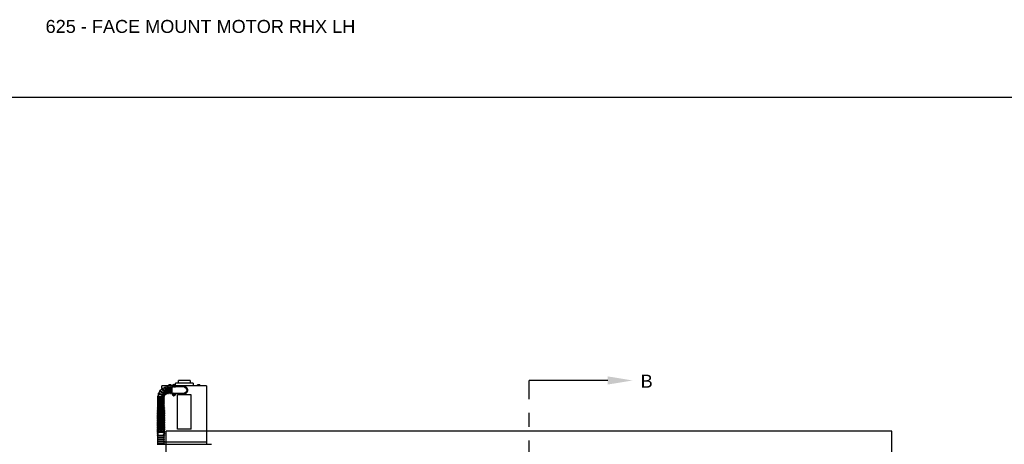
# Model space of a CAD drawing. Header units: inches. Extents: x 169.6 to 213.7, y 195.1 to 266.5.
# Tile 10 of 55: x 176.6 to 183.7, y 205.3 to 208.4. Entities that reach past the tile are written whole.
import ezdxf
from ezdxf import colors
from ezdxf.entities.mleader import LeaderData, LeaderLine
from ezdxf.math import Vec2, Vec3

# ---------------------------------------------------------------- set-up
doc = ezdxf.new("R2010")
doc.units = ezdxf.units.IN
doc.header["$LTSCALE"] = 0.25
doc.header["$MEASUREMENT"] = 0
doc.linetypes.add('CENTER', pattern=[2, 1.25, -0.25, 0.25, -0.25])
for name, color, linetype in [('ANNOTATIONS', 1, 'Continuous'), ('RMX LH F.O.H.', 7, 'Continuous'), ('SECTION CUTS', 6, 'CENTER')]:
    doc.layers.add(name, color=color, linetype=linetype)
doc.styles.add('ARIAL', font='arial.ttf', dxfattribs={"height": 0.09375})
doc.styles.get("Standard").update_dxf_attribs({"font": 'romans.shx'})

msp = doc.modelspace()

# ---------------------------------------------------------------- linework, layer by layer
at = {"layer": 'defpoints'}
msp.add_lwpolyline([(189.05875, 195.07023), (169.58887, 195.07023), (169.58887, 207.80534), (189.05875, 207.80534)], close=True, dxfattribs=at)
at = {"layer": 'RMX LH F.O.H.', "linetype": 'Continuous'}
for p, q in [((177.81688, 205.7578), (177.73218, 205.7578)), ((177.68802, 205.7188), (177.61278, 205.7188)), ((177.6542, 205.70848), (177.6542, 205.70923)), ((177.68102, 205.72035), (177.66032, 205.72035)), ((177.66045, 205.70923), (177.66045, 205.66548)), ((177.66218, 205.72035), (177.66218, 205.72577)), ((177.66248, 205.72035), (177.66248, 205.72577)), ((177.67816, 205.72635), (177.66317, 205.72635)), ((177.66854, 205.72035), (177.66854, 205.72577)), ((177.66953, 205.72577), (177.66854, 205.72577)), ((177.66953, 205.72577), (177.66953, 205.72035)), ((177.66983, 205.66548), (177.66983, 205.70923)), ((177.67131, 205.72609), (177.67131, 205.72235)), ((177.6742, 205.72235), (177.67131, 205.72235)), ((177.6742, 205.72235), (177.6742, 205.72609)), ((177.67599, 205.72035), (177.67599, 205.72577)), ((177.67673, 205.72577), (177.67599, 205.72577)), ((177.67608, 205.70923), (177.67608, 205.66548)), ((177.67673, 205.72577), (177.67673, 205.72035)), ((177.67886, 205.72035), (177.67886, 205.72577)), ((177.67916, 205.72035), (177.67916, 205.72577)), ((177.68712, 205.66548), (177.68712, 205.70923)), ((177.68778, 205.7168), (177.68778, 205.7168)), ((177.68778, 205.65865), (177.68778, 205.71645)), ((177.69462, 205.71004), (177.68778, 205.71004)), ((177.69495, 205.71694), (177.69897, 205.71689)), ((177.69514, 205.71504), (177.69907, 205.71587)), ((177.69815, 205.72082), (177.69897, 205.71689)), ((177.69842, 205.71734), (177.69897, 205.71689)), ((177.69907, 205.71587), (177.69861, 205.71531)), ((177.69999, 205.71698), (177.69897, 205.71689)), ((177.69907, 205.71587), (177.69897, 205.71689)), ((177.69901, 205.71185), (177.69907, 205.71587)), ((177.69907, 205.71587), (177.70009, 205.71596)), ((177.70004, 205.721), (177.69999, 205.71698)), ((177.70392, 205.71781), (177.69999, 205.71698)), ((177.69999, 205.71698), (177.70044, 205.71754)), ((177.69999, 205.71698), (177.70009, 205.71596)), ((177.7041, 205.71591), (177.70009, 205.71596)), ((177.70064, 205.71551), (177.70009, 205.71596)), ((177.70091, 205.71203), (177.70009, 205.71596)), ((177.71128, 205.71004), (177.70443, 205.71004)), ((177.83853, 205.7378), (177.71053, 205.7378)), ((177.93628, 205.7188), (177.71104, 205.7188)), ((177.71128, 205.71004), (177.71128, 205.71645)), ((177.71128, 205.7163), (177.72778, 205.71487)), ((177.72778, 205.71237), (177.71128, 205.7138)), ((177.74966, 205.71046), (177.71128, 205.71046)), ((177.72778, 205.71237), (177.72778, 205.71487)), ((177.72778, 205.71487), (177.77453, 205.7108)), ((177.77453, 205.7083), (177.72778, 205.71237)), ((177.88873, 205.72035), (177.86803, 205.72035)), ((177.87102, 205.72577), (177.87057, 205.72577)), ((177.87057, 205.72035), (177.87057, 205.72577)), ((177.87102, 205.72577), (177.87102, 205.72035)), ((177.88573, 205.72635), (177.87103, 205.72635)), ((177.87838, 205.72035), (177.87838, 205.72577)), ((177.88574, 205.72035), (177.88574, 205.72577)), ((177.88619, 205.72577), (177.88574, 205.72577)), ((177.88619, 205.72577), (177.88619, 205.72035)), ((177.8862, 205.72609), (177.8862, 205.72235)), ((177.8862, 205.72235), (177.8862, 205.72609)), ((177.8862, 205.72035), (177.8862, 205.72577)), ((177.8862, 205.72235), (177.8862, 205.72235)), ((177.62774, 205.62673), (177.58399, 205.62673)), ((177.58399, 205.62048), (177.62774, 205.62048)), ((177.59727, 205.6791), (177.59733, 205.67905)), ((177.68778, 205.66506), (177.69466, 205.66506)), ((177.68778, 205.6583), (177.68778, 205.6583)), ((177.69493, 205.65891), (177.6989, 205.65829)), ((177.69543, 205.66075), (177.69917, 205.65928)), ((177.69743, 205.65455), (177.6989, 205.65829)), ((177.6989, 205.65829), (177.69828, 205.65793)), ((177.69881, 205.6599), (177.69917, 205.65928)), ((177.6989, 205.65829), (177.69917, 205.65928)), ((177.6989, 205.65829), (177.69989, 205.65802)), ((177.69979, 205.66325), (177.69917, 205.65928)), ((177.70016, 205.65901), (177.69917, 205.65928)), ((177.69927, 205.65405), (177.69989, 205.65802)), ((177.70016, 205.65901), (177.69989, 205.65802)), ((177.70024, 205.6574), (177.69989, 205.65802)), ((177.70363, 205.65655), (177.69989, 205.65802)), ((177.70162, 205.66275), (177.70016, 205.65901)), ((177.70016, 205.65901), (177.70078, 205.65937)), ((177.70412, 205.65839), (177.70016, 205.65901)), ((177.7044, 205.66506), (177.71128, 205.66506)), ((177.71128, 205.66506), (177.71128, 205.65865)), ((177.71128, 205.66464), (177.74966, 205.66464)), ((177.71128, 205.6613), (177.72778, 205.66274)), ((177.72778, 205.66024), (177.71128, 205.6588)), ((177.72453, 205.40568), (177.72453, 205.65318)), ((177.82453, 205.65318), (177.72453, 205.65318)), ((177.72778, 205.66274), (177.77453, 205.6668)), ((177.77453, 205.6643), (177.72778, 205.66024)), ((177.72778, 205.66024), (177.72778, 205.66274)), ((177.82453, 205.40568), (177.82453, 205.65318)), ((177.62774, 205.6111), (177.58399, 205.6111)), ((177.58399, 205.60485), (177.62774, 205.60485)), ((177.62774, 205.59548), (177.58399, 205.59548)), ((177.58399, 205.58923), (177.62774, 205.58923)), ((177.62774, 205.57723), (177.58399, 205.57723)), ((177.58399, 205.57098), (177.62774, 205.57098)), ((177.58399, 205.54834), (177.58399, 205.55535)), ((177.62774, 205.55536), (177.62774, 205.54836)), ((177.58399, 205.537), (177.58399, 205.5402)), ((177.62774, 205.54018), (177.62774, 205.53697)), ((177.82453, 205.40568), (177.72453, 205.40568)), ((177.58399, 205.36668), (177.58399, 205.37465)), ((177.58399, 205.35514), (177.58399, 205.35957)), ((177.58399, 205.3502), (177.62774, 205.3502)), ((177.62774, 205.34395), (177.58399, 205.34395)), ((177.58399, 205.33458), (177.62774, 205.33458)), ((177.62774, 205.32833), (177.58399, 205.32833)), ((177.62774, 205.37467), (177.62774, 205.36667)), ((177.62774, 205.35954), (177.62774, 205.35514)), ((177.57774, 205.29588), (177.97149, 205.29588)), ((177.58399, 205.31895), (177.62774, 205.31895)), ((177.62774, 205.3127), (177.58399, 205.3127)), ((177.58399, 205.30333), (177.62774, 205.30333)), ((177.62774, 205.29708), (177.58399, 205.29708)), ((177.63031, 205.31405), (177.93628, 205.31405))]:
    msp.add_line(p, q, dxfattribs=at)
at = {"layer": 'RMX LH F.O.H.'}
for p, q in [((177.64397, 204.27868), (177.64397, 205.39)), ((182.89397, 205.39), (177.64397, 205.39)), ((182.89397, 204.27868), (182.89397, 205.39))]:
    msp.add_line(p, q, dxfattribs=at)
at = {"layer": 'RMX LH F.O.H.', "linetype": 'Continuous', "flags": 128}
for points in [[(177.58794, 205.65882), (177.58779, 205.65887), (177.58765, 205.65892), (177.58754, 205.65897), (177.58744, 205.659), (177.58737, 205.65903), (177.58732, 205.65905), (177.58729, 205.65906), (177.58728, 205.65906)], [(177.76716, 205.66366), (177.7703, 205.66291), (177.77453, 205.66255)], [(177.58399, 205.5268), (177.58401, 205.52738), (177.58454, 205.52967), (177.58575, 205.53187), (177.58761, 205.53391), (177.59006, 205.53572), (177.59301, 205.53724), (177.59638, 205.53842), (177.60005, 205.53924), (177.60391, 205.53965), (177.60783, 205.53965), (177.61169, 205.53924), (177.61536, 205.53842), (177.61872, 205.53724), (177.62168, 205.53572), (177.62412, 205.53391), (177.62598, 205.53187), (177.62719, 205.52967), (177.62772, 205.52738), (177.62774, 205.5268)], [(177.58399, 205.51418), (177.58401, 205.51476), (177.58454, 205.51705), (177.58575, 205.51925), (177.58761, 205.52129), (177.59006, 205.5231), (177.59301, 205.52462), (177.59638, 205.5258), (177.60005, 205.52662), (177.60391, 205.52703), (177.60783, 205.52703), (177.61169, 205.52662), (177.61536, 205.5258), (177.61872, 205.52462), (177.62168, 205.5231), (177.62412, 205.52129), (177.62598, 205.51925), (177.62719, 205.51705), (177.62772, 205.51476), (177.62774, 205.51418)], [(177.58399, 205.50156), (177.58401, 205.50214), (177.58454, 205.50443), (177.58575, 205.50663), (177.58761, 205.50867), (177.59006, 205.51048), (177.59301, 205.512), (177.59638, 205.51318), (177.60005, 205.514), (177.60391, 205.51441), (177.60783, 205.51441), (177.61169, 205.514), (177.61536, 205.51318), (177.61872, 205.512), (177.62168, 205.51048), (177.62412, 205.50867), (177.62598, 205.50663), (177.62719, 205.50443), (177.62772, 205.50214), (177.62774, 205.50156)], [(177.58399, 205.48894), (177.58401, 205.48952), (177.58454, 205.49181), (177.58575, 205.49401), (177.58761, 205.49605), (177.59006, 205.49786), (177.59301, 205.49938), (177.59638, 205.50056), (177.60005, 205.50137), (177.60391, 205.50179), (177.60783, 205.50179), (177.61169, 205.50137), (177.61536, 205.50056), (177.61872, 205.49938), (177.62168, 205.49786), (177.62412, 205.49605), (177.62598, 205.49401), (177.62719, 205.49181), (177.62772, 205.48952), (177.62774, 205.48894)], [(177.58399, 205.47632), (177.58401, 205.4769), (177.58454, 205.47919), (177.58575, 205.48139), (177.58761, 205.48343), (177.59006, 205.48523), (177.59301, 205.48676), (177.59638, 205.48794), (177.60005, 205.48875), (177.60391, 205.48917), (177.60783, 205.48917), (177.61169, 205.48875), (177.61536, 205.48794), (177.61872, 205.48676), (177.62168, 205.48523), (177.62412, 205.48343), (177.62598, 205.48139), (177.62719, 205.47919), (177.62772, 205.4769), (177.62774, 205.47632)], [(177.58399, 205.4637), (177.58401, 205.46428), (177.58454, 205.46657), (177.58575, 205.46877), (177.58761, 205.47081), (177.59006, 205.47261), (177.59301, 205.47414), (177.59638, 205.47532), (177.60005, 205.47613), (177.60391, 205.47655), (177.60783, 205.47655), (177.61169, 205.47613), (177.61536, 205.47532), (177.61872, 205.47414), (177.62168, 205.47261), (177.62412, 205.47081), (177.62598, 205.46877), (177.62719, 205.46657), (177.62772, 205.46428), (177.62774, 205.4637)], [(177.58399, 205.45108), (177.58401, 205.45166), (177.58454, 205.45395), (177.58575, 205.45615), (177.58761, 205.45819), (177.59006, 205.45999), (177.59301, 205.46151), (177.59638, 205.4627), (177.60005, 205.46351), (177.60391, 205.46393), (177.60783, 205.46393), (177.61169, 205.46351), (177.61536, 205.4627), (177.61872, 205.46151), (177.62168, 205.45999), (177.62412, 205.45819), (177.62598, 205.45615), (177.62719, 205.45395), (177.62772, 205.45166), (177.62774, 205.45108)], [(177.58399, 205.43846), (177.58401, 205.43904), (177.58454, 205.44133), (177.58575, 205.44353), (177.58761, 205.44557), (177.59006, 205.44737), (177.59301, 205.44889), (177.59638, 205.45008), (177.60005, 205.45089), (177.60391, 205.45131), (177.60783, 205.45131), (177.61169, 205.45089), (177.61536, 205.45008), (177.61872, 205.44889), (177.62168, 205.44737), (177.62412, 205.44557), (177.62598, 205.44353), (177.62719, 205.44133), (177.62772, 205.43904), (177.62774, 205.43846)], [(177.58399, 205.42584), (177.58401, 205.42642), (177.58454, 205.42871), (177.58575, 205.43091), (177.58761, 205.43294), (177.59006, 205.43475), (177.59301, 205.43627), (177.59638, 205.43746), (177.60005, 205.43827), (177.60391, 205.43868), (177.60783, 205.43868), (177.61169, 205.43827), (177.61536, 205.43746), (177.61872, 205.43627), (177.62168, 205.43475), (177.62412, 205.43294), (177.62598, 205.43091), (177.62719, 205.42871), (177.62772, 205.42642), (177.62774, 205.42584)], [(177.58399, 205.41322), (177.58401, 205.4138), (177.58454, 205.41609), (177.58575, 205.41829), (177.58761, 205.42032), (177.59006, 205.42213), (177.59301, 205.42365), (177.59638, 205.42484), (177.60005, 205.42565), (177.60391, 205.42606), (177.60783, 205.42606), (177.61169, 205.42565), (177.61536, 205.42484), (177.61872, 205.42365), (177.62168, 205.42213), (177.62412, 205.42032), (177.62598, 205.41829), (177.62719, 205.41609), (177.62772, 205.4138), (177.62774, 205.41322)], [(177.58399, 205.4006), (177.58401, 205.40118), (177.58454, 205.40347), (177.58575, 205.40567), (177.58761, 205.4077), (177.59006, 205.40951), (177.59301, 205.41103), (177.59638, 205.41222), (177.60005, 205.41303), (177.60391, 205.41344), (177.60783, 205.41344), (177.61169, 205.41303), (177.61536, 205.41222), (177.61872, 205.41103), (177.62168, 205.40951), (177.62412, 205.4077), (177.62598, 205.40567), (177.62719, 205.40347), (177.62772, 205.40118), (177.62774, 205.4006)], [(177.58399, 205.38798), (177.58401, 205.38856), (177.58454, 205.39085), (177.58575, 205.39305), (177.58761, 205.39508), (177.59006, 205.39689), (177.59301, 205.39841), (177.59638, 205.3996), (177.60005, 205.40041), (177.60391, 205.40082), (177.60783, 205.40082), (177.61169, 205.40041), (177.61536, 205.3996), (177.61872, 205.39841), (177.62168, 205.39689), (177.62412, 205.39508), (177.62598, 205.39305), (177.62719, 205.39085), (177.62772, 205.38856), (177.62774, 205.38798)], [(177.58399, 205.37104), (177.58253, 205.37265), (177.58145, 205.37457), (177.58092, 205.37658), (177.58098, 205.37878), (177.58162, 205.38083), (177.58279, 205.3827), (177.58449, 205.38444), (177.58676, 205.38605), (177.58958, 205.38747), (177.5928, 205.38863), (177.59632, 205.3895), (177.60005, 205.39008), (177.60391, 205.39037), (177.60781, 205.39037), (177.61166, 205.39008), (177.61538, 205.3895), (177.61887, 205.38864), (177.62208, 205.3875), (177.62493, 205.38608), (177.62736, 205.38435), (177.62907, 205.38254), (177.6302, 205.38063), (177.63078, 205.37863), (177.63087, 205.3775)]]:
    msp.add_lwpolyline(points, dxfattribs=at)
at = {"layer": 'RMX LH F.O.H.', "linetype": 'Continuous'}
for centre, radius, start, end in [((177.5992, 205.68156), 0.00313, 52.041546, 232.041546), ((177.65587, 205.63735), 0.07187, 126.648653, 139.544972), ((177.61553, 205.69684), 0.00313, 34.136615, 214.136615), ((177.65587, 205.63735), 0.07187, 108.729311, 121.641251), ((177.63578, 205.70636), 0.00313, 16.231684, 196.231684), ((177.65587, 205.63735), 0.07187, 91.348054, 103.738073), ((177.65733, 205.70923), 0.00312, 0, 180), ((177.67295, 205.70923), 0.00312, 0, 180), ((177.69953, 205.71645), 0.01175, 0, 180), ((177.69953, 205.71643), 0.00805, 296.967517, 243.032464), ((177.71264, 205.57963), 0.13844, 95.898116, 97.341322), ((177.71475, 205.7179), 0.01982, 182.773736, 188.274764), ((177.68621, 205.85286), 0.1381, 273.704618, 275.151346), ((177.701, 205.70123), 0.01979, 92.769432, 98.279068), ((177.83627, 205.72976), 0.13841, 183.706226, 185.149739), ((177.8362, 205.72953), 0.13832, 185.898339, 187.342803), ((177.69806, 205.73162), 0.01979, 272.76949, 278.279053), ((177.5628, 205.70332), 0.13837, 5.898514, 7.342389), ((177.71284, 205.57999), 0.1381, 93.704618, 95.151346), ((177.68641, 205.85321), 0.13843, 275.898093, 277.341346), ((177.56279, 205.70309), 0.13841, 3.706226, 5.149739), ((177.68431, 205.71495), 0.01982, 2.773346, 8.275154), ((177.77453, 205.68755), 0.025, 270, 107.134049), ((177.77453, 205.68755), 0.02325, 270, 90), ((177.77453, 205.68755), 0.02075, 270, 90), ((177.58399, 205.6236), 0.00313, 90, 270), ((177.58404, 205.64004), 0.00313, 87.851408, 267.851408), ((177.65587, 205.63735), 0.07188, 162.449206, 175.356112), ((177.58835, 205.662), 0.00313, 69.946477, 249.946477), ((177.65587, 205.63735), 0.07188, 144.533168, 157.434773), ((177.62776, 205.6384), 0.00313, 269.637465, 84.66667), ((177.62774, 205.6236), 0.00313, 270, 90), ((177.65587, 205.63735), 0.02812, 166.297337, 171.537732), ((177.62945, 205.64699), 0.00313, 253.131216, 66.761739), ((177.65587, 205.63735), 0.02812, 148.384689, 153.610358), ((177.63369, 205.65465), 0.00313, 235.226285, 48.856807), ((177.65587, 205.63735), 0.02812, 130.457631, 135.696076), ((177.64008, 205.66063), 0.00313, 214.136615, 30.951876), ((177.65587, 205.63735), 0.02812, 112.579253, 117.828694), ((177.64801, 205.66435), 0.00313, 199.416422, 13.046945), ((177.65587, 205.63735), 0.02812, 93.376525, 99.932908), ((177.65733, 205.66548), 0.00313, 180, 0), ((177.67295, 205.66548), 0.00312, 180, 0), ((177.69953, 205.65865), 0.01175, 180, 0), ((177.69953, 205.65865), 0.00805, 116.57246, 63.42754), ((177.7143, 205.65465), 0.01983, 162.090138, 167.589789), ((177.73527, 205.79102), 0.13813, 253.020339, 254.466809), ((177.66346, 205.52597), 0.13852, 75.214703, 76.657109), ((177.83215, 205.6226), 0.13846, 165.214769, 166.657803), ((177.70353, 205.67343), 0.01984, 252.091399, 257.588839), ((177.83208, 205.62286), 0.13832, 163.021449, 164.46593), ((177.56697, 205.69445), 0.13833, 343.021413, 344.465735), ((177.69552, 205.64387), 0.01984, 72.091399, 77.588839), ((177.73559, 205.79133), 0.13851, 255.214655, 256.657099), ((177.56694, 205.69469), 0.13842, 345.214564, 346.658008), ((177.66379, 205.52631), 0.1381, 73.020218, 74.46693), ((177.68476, 205.66265), 0.01983, 342.089762, 347.590165), ((177.58399, 205.60798), 0.00313, 90, 270), ((177.58399, 205.59235), 0.00313, 90, 270), ((177.58399, 205.57411), 0.00313, 90, 270), ((177.62774, 205.60798), 0.00313, 270, 90), ((177.62774, 205.59235), 0.00313, 270, 90), ((177.62774, 205.57411), 0.00313, 270, 90), ((177.58399, 205.34708), 0.00313, 90, 270), ((177.58399, 205.33145), 0.00313, 90, 270), ((177.62774, 205.34708), 0.00313, 270, 90), ((177.62774, 205.33145), 0.00313, 270, 90), ((177.58399, 205.31583), 0.00313, 90, 270), ((177.58399, 205.3002), 0.00313, 90, 270), ((177.62774, 205.31583), 0.00313, 270, 90), ((177.62774, 205.3002), 0.00313, 270, 90)]:
    msp.add_arc(centre, radius, start, end, dxfattribs=at)
for points in [[(177.73218, 205.7378), (177.73218, 205.7578)], [(177.81688, 205.7578), (177.81688, 205.7378)], [(177.61278, 205.69832), (177.61278, 205.7188)], [(177.61278, 205.69488), (177.61278, 205.69537)], [(177.66032, 205.7188), (177.66032, 205.72035)], [(177.66045, 205.70923), (177.66983, 205.70923)], [(177.66241, 205.72587), (177.66218, 205.72577)], [(177.66449, 205.72635), (177.66248, 205.72577)], [(177.67608, 205.70923), (177.68712, 205.70923)], [(177.67744, 205.72635), (177.67673, 205.72577)], [(177.67893, 205.72587), (177.67916, 205.72577)], [(177.68102, 205.72035), (177.68102, 205.7188)], [(177.71053, 205.72058), (177.71053, 205.7378)], [(177.83853, 205.7378), (177.83853, 205.7188)], [(177.86803, 205.7188), (177.86803, 205.72035)], [(177.87346, 205.72635), (177.87102, 205.72577)], [(177.88082, 205.72635), (177.87838, 205.72577)], [(177.88873, 205.72035), (177.88873, 205.7188)], [(177.93628, 205.7188), (177.93628, 205.66255)], [(177.58399, 205.62673), (177.58399, 205.63691)], [(177.58399, 205.6111), (177.58399, 205.62048)], [(177.62774, 205.63529), (177.62774, 205.62673)], [(177.62774, 205.62048), (177.62774, 205.6111)], [(177.66983, 205.66548), (177.66045, 205.66548)], [(177.68712, 205.66548), (177.67608, 205.66548)], [(177.93628, 205.66255), (177.93628, 205.31405)], [(177.58399, 205.59548), (177.58399, 205.60485)], [(177.58399, 205.57723), (177.58399, 205.58923)], [(177.58399, 205.56161), (177.58399, 205.57098)], [(177.62774, 205.60485), (177.62774, 205.59548)], [(177.62774, 205.58923), (177.62774, 205.57723)], [(177.62774, 205.57098), (177.62774, 205.56161)], [(177.58399, 205.5245), (177.58399, 205.5268)], [(177.58399, 205.51188), (177.58399, 205.51418)], [(177.58399, 205.49926), (177.58399, 205.50156)], [(177.58399, 205.48664), (177.58399, 205.48894)], [(177.58399, 205.47402), (177.58399, 205.47632)], [(177.62774, 205.5268), (177.62774, 205.52449)], [(177.62774, 205.51418), (177.62774, 205.51187)], [(177.62774, 205.50156), (177.62774, 205.49925)], [(177.62774, 205.48894), (177.62774, 205.48663)], [(177.62774, 205.47632), (177.62774, 205.47401)], [(177.58399, 205.46139), (177.58399, 205.4637)], [(177.58399, 205.44877), (177.58399, 205.45108)], [(177.58399, 205.43615), (177.58399, 205.43846)], [(177.58399, 205.42353), (177.58399, 205.42584)], [(177.58399, 205.41091), (177.58399, 205.41322)], [(177.58399, 205.39829), (177.58399, 205.4006)], [(177.62774, 205.4637), (177.62774, 205.46139)], [(177.62774, 205.45108), (177.62774, 205.44877)], [(177.62774, 205.43846), (177.62774, 205.43615)], [(177.62774, 205.42584), (177.62774, 205.42353)], [(177.62774, 205.41322), (177.62774, 205.41091)], [(177.62774, 205.4006), (177.62774, 205.39829)], [(177.58399, 205.38462), (177.58399, 205.38798)], [(177.58399, 205.3502), (177.58399, 205.35514)], [(177.58399, 205.33458), (177.58399, 205.34395)], [(177.58399, 205.31895), (177.58399, 205.32833)], [(177.62774, 205.38798), (177.62774, 205.38462)], [(177.62774, 205.35514), (177.62774, 205.3502)], [(177.62774, 205.34395), (177.62774, 205.33458)], [(177.62774, 205.32833), (177.62774, 205.31895)], [(177.58399, 205.30333), (177.58399, 205.3127)], [(177.58399, 205.29588), (177.58399, 205.29708)], [(177.62774, 205.3127), (177.62774, 205.30333)], [(177.62774, 205.29708), (177.62774, 205.29588)], [(177.93628, 205.31405), (177.93628, 205.29588)]]:
    msp.add_open_spline(points, degree=1, dxfattribs=at)
for points, knots in [([(177.60135, 205.68384), (177.6013, 205.68388), (177.60102, 205.6841), (177.60247, 205.68297), (177.60562, 205.68051), (177.61037, 205.67681), (177.61598, 205.67243), (177.6219, 205.66781), (177.62742, 205.6635), (177.63199, 205.65993), (177.63482, 205.65773), (177.63603, 205.65678), (177.63571, 205.65703), (177.63569, 205.65705)], [0, 0, 0, 0, 0.0260526, 0.1332047, 0.2403674, 0.3475897, 0.4549239, 0.5624178, 0.670098, 0.777914, 0.8856481, 0.9929453, 1, 1, 1, 1]), ([(177.63754, 205.65883), (177.63745, 205.65895), (177.63727, 205.65922), (177.63533, 205.66208), (177.63231, 205.66652), (177.62847, 205.67219), (177.62427, 205.67839), (177.62018, 205.68441), (177.61666, 205.68961), (177.6142, 205.69324), (177.61297, 205.69505), (177.61311, 205.69484), (177.61315, 205.69478)], [0, 0, 0, 0, 0.09629531, 0.20302078, 0.3102366, 0.41795253, 0.52582547, 0.63359784, 0.7411861, 0.84860387, 0.95589862, 1, 1, 1, 1]), ([(177.61821, 205.69846), (177.61819, 205.69849), (177.61801, 205.69876), (177.61885, 205.69751), (177.62092, 205.69447), (177.62417, 205.68967), (177.62811, 205.68387), (177.63232, 205.67765), (177.63631, 205.67176), (177.63969, 205.66678), (177.6419, 205.66352), (177.64289, 205.66205), (177.64269, 205.66235), (177.64265, 205.6624)], [0, 0, 0, 0, 0.0108019, 0.1179691, 0.2251415, 0.3323669, 0.4396956, 0.5471781, 0.6548467, 0.7626652, 0.8704467, 0.9778389, 1, 1, 1, 1]), ([(177.64505, 205.66335), (177.64505, 205.66334), (177.64517, 205.66294), (177.64475, 205.66436), (177.64379, 205.66767), (177.6422, 205.67313), (177.64026, 205.67979), (177.63815, 205.68701), (177.63614, 205.69392), (177.63444, 205.69978), (177.63329, 205.70372), (177.63275, 205.70557), (177.63285, 205.70525), (177.63287, 205.70518)], [0, 0, 0, 0, 0.0034151, 0.110117, 0.21682, 0.3240492, 0.4317436, 0.5395534, 0.6472442, 0.7547481, 0.8620876, 0.9693097, 1, 1, 1, 1]), ([(177.63881, 205.70711), (177.63881, 205.70713), (177.63871, 205.70746), (177.63911, 205.70608), (177.64011, 205.70265), (177.64171, 205.69715), (177.64366, 205.69046), (177.64576, 205.68325), (177.64776, 205.67638), (177.64946, 205.67055), (177.65058, 205.66666), (177.6511, 205.66488), (177.651, 205.66522), (177.65098, 205.66528)], [0, 0, 0, 0, 0.0061234, 0.1132956, 0.2204721, 0.3276974, 0.4350244, 0.5425036, 0.6501687, 0.7579871, 0.8657806, 0.9732018, 1, 1, 1, 1]), ([(177.6542, 205.66544), (177.6542, 205.66544), (177.6542, 205.66502), (177.6542, 205.66648), (177.6542, 205.66989), (177.6542, 205.67556), (177.6542, 205.68248), (177.6542, 205.68997), (177.6542, 205.69715), (177.6542, 205.70326), (177.6542, 205.70739), (177.6542, 205.70934), (177.6542, 205.70902), (177.6542, 205.70894)], [0, 0, 0, 0, 0.0013135, 0.108513, 0.2157089, 0.3230558, 0.4305374, 0.5380522, 0.6455319, 0.7529598, 0.8603404, 0.967688, 1, 1, 1, 1]), ([(177.66248, 205.72577), (177.66252, 205.72582), (177.66275, 205.72608), (177.66299, 205.72623), (177.66319, 205.72635)], [0, 0, 0, 0, 0.18327483, 1, 1, 1, 1]), ([(177.66854, 205.72577), (177.6685, 205.72579), (177.66784, 205.72605), (177.66717, 205.72621), (177.66654, 205.72635)], [0, 0, 0, 0, 0.0645801, 1, 1, 1, 1]), ([(177.67131, 205.72609), (177.67085, 205.72602), (177.67025, 205.72594), (177.66966, 205.7258), (177.66953, 205.72577)], [0, 0, 0, 0, 0.78261843, 1, 1, 1, 1]), ([(177.67119, 205.72635), (177.67121, 205.72631), (177.67125, 205.72622), (177.67129, 205.72614), (177.67131, 205.72609)], [0, 0, 0, 0, 0.4346922, 1, 1, 1, 1]), ([(177.6742, 205.72609), (177.67418, 205.72614), (177.67414, 205.72622), (177.6741, 205.72631), (177.67408, 205.72635)], [0, 0, 0, 0, 0.5653078, 1, 1, 1, 1]), ([(177.67599, 205.72577), (177.67542, 205.72589), (177.67483, 205.72602), (177.67423, 205.72608), (177.6742, 205.72609)], [0, 0, 0, 0, 0.96126467, 1, 1, 1, 1]), ([(177.67886, 205.72577), (177.67882, 205.72582), (177.67859, 205.72608), (177.67835, 205.72623), (177.67816, 205.72635)], [0, 0, 0, 0, 0.1832747, 1, 1, 1, 1]), ([(177.67916, 205.72577), (177.67907, 205.72582), (177.67889, 205.72592), (177.6787, 205.72598), (177.67861, 205.72601)], [0, 0, 0, 0, 0.5071685, 1, 1, 1, 1]), ([(177.77724, 205.70798), (177.77775, 205.70784), (177.77981, 205.70726), (177.78294, 205.70572), (177.78648, 205.70336), (177.78939, 205.70061), (177.79175, 205.69736), (177.79376, 205.69304), (177.7947, 205.68743), (177.79355, 205.68099), (177.79023, 205.67513), (177.78568, 205.67102), (177.78153, 205.6686), (177.77914, 205.66778), (177.77829, 205.66749)], [0, 0, 0, 0, 0.0284245, 0.1145036, 0.1855469, 0.2565213, 0.3280863, 0.3995972, 0.510368, 0.6272677, 0.7439783, 0.8650575, 0.9519617, 1, 1, 1, 1]), ([(177.87057, 205.72609), (177.87066, 205.72614), (177.87081, 205.72622), (177.87097, 205.72631), (177.87103, 205.72635)], [0, 0, 0, 0, 0.5652945, 1, 1, 1, 1]), ([(177.87057, 205.72577), (177.87057, 205.72589), (177.87057, 205.72602), (177.87057, 205.72608), (177.87057, 205.72609)], [0, 0, 0, 0, 0.9612573, 1, 1, 1, 1]), ([(177.87838, 205.72577), (177.87823, 205.72582), (177.87743, 205.72608), (177.87661, 205.72623), (177.87594, 205.72635)], [0, 0, 0, 0, 0.1832784, 1, 1, 1, 1]), ([(177.88574, 205.72577), (177.88569, 205.72579), (177.88489, 205.72605), (177.88407, 205.72621), (177.8833, 205.72635)], [0, 0, 0, 0, 0.0645719, 1, 1, 1, 1]), ([(177.88573, 205.72635), (177.8858, 205.72631), (177.88595, 205.72622), (177.88611, 205.72614), (177.8862, 205.72609)], [0, 0, 0, 0, 0.434692, 1, 1, 1, 1]), ([(177.8862, 205.72609), (177.8862, 205.72608), (177.8862, 205.72602), (177.88619, 205.72589), (177.88619, 205.72577)], [0, 0, 0, 0, 0.0387427, 1, 1, 1, 1]), ([(177.8862, 205.72577), (177.8862, 205.7258), (177.8862, 205.72594), (177.8862, 205.72602), (177.8862, 205.72609)], [0, 0, 0, 0, 0.21739037, 1, 1, 1, 1]), ([(177.58414, 205.63691), (177.58409, 205.63692), (177.5837, 205.63693), (177.58535, 205.63687), (177.5891, 205.63673), (177.59496, 205.63651), (177.602, 205.63624), (177.60949, 205.63596), (177.61656, 205.6357), (177.62248, 205.63548), (177.6263, 205.63533), (177.628, 205.63527), (177.62762, 205.63528), (177.62757, 205.63529)], [0, 0, 0, 0, 0.01497, 0.1222661, 0.2295663, 0.3369183, 0.444343, 0.5518317, 0.6593467, 0.7668392, 0.8742697, 0.9816268, 1, 1, 1, 1]), ([(177.58434, 205.64316), (177.5843, 205.64316), (177.58398, 205.64317), (177.58551, 205.64312), (177.58924, 205.64298), (177.59507, 205.64276), (177.60209, 205.6425), (177.60959, 205.64221), (177.61669, 205.64195), (177.62267, 205.64172), (177.62656, 205.64157), (177.6283, 205.64151), (177.62792, 205.64152), (177.62786, 205.64152)], [0, 0, 0, 0, 0.0128897, 0.1200539, 0.2272246, 0.3344491, 0.4417781, 0.5492619, 0.6569314, 0.7647502, 0.8725243, 0.9799042, 1, 1, 1, 1]), ([(177.62851, 205.64401), (177.62852, 205.64401), (177.62891, 205.64387), (177.62754, 205.64437), (177.62432, 205.64554), (177.61899, 205.64749), (177.61247, 205.64986), (177.60541, 205.65244), (177.59865, 205.65491), (177.59291, 205.65701), (177.58903, 205.65842), (177.58721, 205.65909), (177.58751, 205.65897), (177.58758, 205.65895)], [0, 0, 0, 0, 0.0024964, 0.1091999, 0.2158966, 0.3231185, 0.4308086, 0.5386169, 0.6463071, 0.7538105, 0.8611487, 0.9683697, 1, 1, 1, 1]), ([(177.58968, 205.66484), (177.58962, 205.66486), (177.58928, 205.66498), (177.59094, 205.66438), (177.59462, 205.66303), (177.60023, 205.66098), (177.6069, 205.65855), (177.61396, 205.65598), (177.62056, 205.65356), (177.62605, 205.65156), (177.6295, 205.6503), (177.63099, 205.64975), (177.63061, 205.64989), (177.63058, 205.6499)], [0, 0, 0, 0, 0.022536, 0.1296954, 0.2368629, 0.344089, 0.4514247, 0.558919, 0.6665998, 0.7744192, 0.8821689, 0.989491, 1, 1, 1, 1]), ([(177.63187, 205.65211), (177.63188, 205.6521), (177.63221, 205.65185), (177.63103, 205.65276), (177.6283, 205.6549), (177.6238, 205.6584), (177.61832, 205.66268), (177.61239, 205.66731), (177.60672, 205.67172), (177.60192, 205.67547), (177.5987, 205.67798), (177.5972, 205.67915), (177.59747, 205.67895), (177.59752, 205.6789)], [0, 0, 0, 0, 0.00444263, 0.11114363, 0.21785172, 0.32508912, 0.43278858, 0.54060042, 0.64829135, 0.75579639, 0.86313651, 0.97036082, 1, 1, 1, 1]), ([(177.58399, 205.53789), (177.5836, 205.53817), (177.58268, 205.53883), (177.58166, 205.54015), (177.58093, 205.54181), (177.58079, 205.54362), (177.58124, 205.54536), (177.5822, 205.54688), (177.58358, 205.54822), (177.58548, 205.54946), (177.58797, 205.55057), (177.59099, 205.55152), (177.59435, 205.55226), (177.59795, 205.55279), (177.60172, 205.55312), (177.60558, 205.55324), (177.60943, 205.55315), (177.6132, 205.55286), (177.6168, 205.55237), (177.62014, 205.55167), (177.62316, 205.55079), (177.62583, 205.54968), (177.62795, 205.5484), (177.62949, 205.54695), (177.63048, 205.54537), (177.63084, 205.54404), (177.63086, 205.5433), (177.63087, 205.54314)], [0, 0, 0, 0, 0.0275027, 0.064625, 0.0980942, 0.1305412, 0.164444, 0.1980784, 0.2348918, 0.277802, 0.3259569, 0.374037, 0.4208585, 0.4668655, 0.5124181, 0.5577439, 0.6030012, 0.6483061, 0.6937742, 0.7395825, 0.7859969, 0.8334614, 0.8826989, 0.9233842, 0.958366, 0.9910473, 1, 1, 1, 1]), ([(177.58399, 205.55534), (177.58396, 205.55534), (177.58384, 205.55534), (177.5837, 205.55536), (177.58343, 205.5554), (177.58307, 205.55548), (177.58252, 205.55569), (177.58186, 205.55614), (177.58123, 205.5569), (177.58085, 205.55792), (177.58085, 205.55903), (177.5812, 205.56), (177.58173, 205.56069), (177.5823, 205.56114), (177.58281, 205.56139), (177.58319, 205.56151), (177.5834, 205.56156), (177.58347, 205.56157), (177.5835, 205.56158)], [0, 0, 0, 0, 0.0329293, 0.1291352, 0.1801533, 0.2224361, 0.2731608, 0.348214, 0.4323005, 0.5284289, 0.6275441, 0.7185403, 0.7923497, 0.855002, 0.907332, 0.9474945, 0.9813076, 1, 1, 1, 1]), ([(177.5829, 205.52303), (177.58269, 205.52331), (177.58191, 205.52437), (177.58117, 205.52644), (177.58075, 205.5291), (177.58103, 205.53173), (177.5819, 205.53421), (177.58334, 205.53654), (177.58532, 205.53869), (177.58781, 205.54061), (177.59078, 205.54227), (177.59414, 205.5436), (177.59779, 205.54458), (177.60163, 205.54519), (177.60557, 205.54541), (177.60952, 205.54525), (177.61339, 205.5447), (177.61708, 205.54377), (177.62051, 205.54248), (177.62359, 205.54083), (177.62625, 205.53885), (177.62839, 205.53657), (177.62991, 205.53406), (177.63074, 205.5316), (177.63083, 205.53001), (177.63087, 205.52933)], [0, 0, 0, 0, 0.01598819, 0.0611537, 0.10458995, 0.14679409, 0.18865991, 0.23108224, 0.27479032, 0.31985625, 0.36581954, 0.41210953, 0.45834071, 0.50445333, 0.55048325, 0.59650471, 0.64259258, 0.68882269, 0.73528575, 0.78204982, 0.82909811, 0.8760771, 0.92226345, 0.9668976, 1, 1, 1, 1]), ([(177.6275, 205.56162), (177.6273, 205.56164), (177.62686, 205.56169), (177.62332, 205.56175), (177.61782, 205.56181), (177.6109, 205.56184), (177.60343, 205.56184), (177.59624, 205.56182), (177.59008, 205.56177), (177.58593, 205.56171), (177.58395, 205.56166), (177.58416, 205.56163), (177.58419, 205.56162)], [0, 0, 0, 0, 0.088731, 0.2006601, 0.3125862, 0.424507, 0.5364218, 0.6483341, 0.7602467, 0.8721652, 0.9840885, 1, 1, 1, 1]), ([(177.58427, 205.54022), (177.58427, 205.54073), (177.58425, 205.54202), (177.58704, 205.54397), (177.59195, 205.54576), (177.59854, 205.54691), (177.60592, 205.54731), (177.61327, 205.5469), (177.6198, 205.54575), (177.62469, 205.54397), (177.62746, 205.54205), (177.62745, 205.54078), (177.62744, 205.5403)], [0, 0, 0, 0, 0.0701577, 0.1783798, 0.2867283, 0.3949717, 0.5027528, 0.6099949, 0.7172242, 0.8249778, 0.933204, 1, 1, 1, 1]), ([(177.5843, 205.55537), (177.58431, 205.55538), (177.58431, 205.55542), (177.58706, 205.55548), (177.59197, 205.55554), (177.59857, 205.55558), (177.60595, 205.5556), (177.61329, 205.55558), (177.61982, 205.55554), (177.62471, 205.55548), (177.62749, 205.55542), (177.62747, 205.55538), (177.62746, 205.55536)], [0, 0, 0, 0, 0.0621956, 0.1708684, 0.2796683, 0.3883615, 0.4965893, 0.6042764, 0.711953, 0.8201577, 0.928836, 1, 1, 1, 1]), ([(177.63087, 205.54314), (177.63083, 205.54264), (177.63074, 205.54155), (177.62999, 205.54003), (177.62899, 205.53878), (177.62812, 205.53815), (177.62774, 205.53788)], [0, 0, 0, 0, 0.2252952, 0.4983116, 0.7839012, 1, 1, 1, 1]), ([(177.62817, 205.56159), (177.62825, 205.56157), (177.6284, 205.56155), (177.62884, 205.56143), (177.62945, 205.56114), (177.63012, 205.56059), (177.63067, 205.55974), (177.63086, 205.55897), (177.63087, 205.55854), (177.63087, 205.55848)], [0, 0, 0, 0, 0.1167407, 0.2167306, 0.3577916, 0.5340055, 0.7403958, 0.9656145, 1, 1, 1, 1]), ([(177.63087, 205.55848), (177.63083, 205.5581), (177.63075, 205.5574), (177.63026, 205.55657), (177.6297, 205.55601), (177.62916, 205.55567), (177.6287, 205.5555), (177.6284, 205.55542), (177.62828, 205.5554), (177.62822, 205.55539)], [0, 0, 0, 0, 0.237848, 0.4294103, 0.5895152, 0.725292, 0.8344694, 0.9178037, 1, 1, 1, 1]), ([(177.5829, 205.51041), (177.58269, 205.51069), (177.58191, 205.51175), (177.58117, 205.51382), (177.58075, 205.51648), (177.58103, 205.5191), (177.5819, 205.52159), (177.58334, 205.52392), (177.58532, 205.52607), (177.58781, 205.52799), (177.59078, 205.52965), (177.59414, 205.53098), (177.59779, 205.53196), (177.60163, 205.53257), (177.60557, 205.53279), (177.60952, 205.53263), (177.61339, 205.53208), (177.61708, 205.53115), (177.62051, 205.52986), (177.62359, 205.52821), (177.62625, 205.52623), (177.62839, 205.52395), (177.62991, 205.52144), (177.63074, 205.51898), (177.63083, 205.51739), (177.63087, 205.51671)], [0, 0, 0, 0, 0.0159873, 0.0611533, 0.1045901, 0.1467937, 0.1886601, 0.2310824, 0.2747905, 0.3198565, 0.3658195, 0.4121097, 0.4583408, 0.5044531, 0.5504832, 0.5965047, 0.6425926, 0.6888227, 0.7352858, 0.7820506, 0.8290984, 0.876077, 0.9222634, 0.9668976, 1, 1, 1, 1]), ([(177.5829, 205.49779), (177.58269, 205.49806), (177.58191, 205.49913), (177.58117, 205.5012), (177.58075, 205.50386), (177.58103, 205.50648), (177.5819, 205.50897), (177.58334, 205.5113), (177.58532, 205.51345), (177.58781, 205.51537), (177.59078, 205.51703), (177.59414, 205.51836), (177.59779, 205.51934), (177.60163, 205.51995), (177.60557, 205.52017), (177.60952, 205.52001), (177.61339, 205.51946), (177.61708, 205.51853), (177.62051, 205.51724), (177.62359, 205.51559), (177.62625, 205.51361), (177.62839, 205.51133), (177.62991, 205.50882), (177.63074, 205.50636), (177.63083, 205.50477), (177.63087, 205.50409)], [0, 0, 0, 0, 0.0159882, 0.0611542, 0.1045904, 0.1467946, 0.1886604, 0.2310832, 0.2747909, 0.3198572, 0.3658202, 0.4121102, 0.4583414, 0.5044537, 0.5504838, 0.5965052, 0.6425931, 0.6888232, 0.7352863, 0.7820508, 0.8290986, 0.8760785, 0.9222639, 0.9668981, 1, 1, 1, 1]), ([(177.5829, 205.48517), (177.58269, 205.48544), (177.58191, 205.48651), (177.58117, 205.48858), (177.58075, 205.49124), (177.58103, 205.49386), (177.5819, 205.49635), (177.58334, 205.49868), (177.58532, 205.50083), (177.58781, 205.50275), (177.59078, 205.50441), (177.59414, 205.50574), (177.59779, 205.50672), (177.60163, 205.50733), (177.60557, 205.50755), (177.60952, 205.50739), (177.61339, 205.50684), (177.61708, 205.50591), (177.62051, 205.50461), (177.62359, 205.50297), (177.62625, 205.50099), (177.62839, 205.49871), (177.62991, 205.4962), (177.63074, 205.49374), (177.63083, 205.49215), (177.63087, 205.49147)], [0, 0, 0, 0, 0.0159878, 0.0611538, 0.1045905, 0.1467941, 0.1886604, 0.2310828, 0.2747909, 0.3198568, 0.3658198, 0.41211, 0.4583411, 0.5044534, 0.5504835, 0.596505, 0.6425928, 0.6888229, 0.735286, 0.7820508, 0.8290994, 0.876078, 0.9222634, 0.9668976, 1, 1, 1, 1]), ([(177.5829, 205.47255), (177.58269, 205.47282), (177.58191, 205.47389), (177.58117, 205.47596), (177.58075, 205.47862), (177.58103, 205.48124), (177.5819, 205.48373), (177.58334, 205.48606), (177.58532, 205.4882), (177.58781, 205.49013), (177.59078, 205.49179), (177.59414, 205.49312), (177.59779, 205.4941), (177.60163, 205.49471), (177.60557, 205.49493), (177.60952, 205.49477), (177.61339, 205.49422), (177.61708, 205.49329), (177.62051, 205.49199), (177.62359, 205.49035), (177.62625, 205.48837), (177.62839, 205.48609), (177.62991, 205.48357), (177.63074, 205.48112), (177.63083, 205.47952), (177.63087, 205.47885)], [0, 0, 0, 0, 0.01598819, 0.0611542, 0.10459046, 0.14679462, 0.18865952, 0.23108321, 0.27479092, 0.31985721, 0.36581954, 0.41211012, 0.45834132, 0.50445369, 0.55048373, 0.59650522, 0.6425931, 0.68882323, 0.73528631, 0.78205079, 0.82909944, 0.87607845, 0.92226391, 0.96689808, 1, 1, 1, 1]), ([(177.5829, 205.45992), (177.58269, 205.4602), (177.58191, 205.46127), (177.58117, 205.46334), (177.58075, 205.466), (177.58103, 205.46862), (177.5819, 205.47111), (177.58334, 205.47344), (177.58532, 205.47558), (177.58781, 205.47751), (177.59078, 205.47916), (177.59414, 205.4805), (177.59779, 205.48148), (177.60163, 205.48209), (177.60557, 205.48231), (177.60952, 205.48215), (177.61339, 205.4816), (177.61708, 205.48067), (177.62051, 205.47937), (177.62359, 205.47773), (177.62625, 205.47575), (177.62839, 205.47347), (177.62991, 205.47095), (177.63074, 205.4685), (177.63083, 205.4669), (177.63087, 205.46623)], [0, 0, 0, 0, 0.0159878, 0.0611538, 0.1045905, 0.1467947, 0.1886595, 0.2310828, 0.2747909, 0.3198568, 0.3658192, 0.41211, 0.458341, 0.5044534, 0.5504834, 0.5965049, 0.6425928, 0.6888229, 0.735286, 0.7820507, 0.8290994, 0.876078, 0.9222634, 0.9668976, 1, 1, 1, 1]), ([(177.5829, 205.4473), (177.58269, 205.44758), (177.58191, 205.44865), (177.58117, 205.45072), (177.58075, 205.45338), (177.58103, 205.456), (177.5819, 205.45849), (177.58334, 205.46082), (177.58532, 205.46296), (177.58781, 205.46489), (177.59078, 205.46654), (177.59414, 205.46788), (177.59779, 205.46886), (177.60163, 205.46947), (177.60557, 205.46969), (177.60952, 205.46953), (177.61339, 205.46898), (177.61708, 205.46805), (177.62051, 205.46675), (177.62359, 205.46511), (177.62625, 205.46313), (177.62839, 205.46085), (177.62991, 205.45833), (177.63074, 205.45588), (177.63083, 205.45428), (177.63087, 205.45361)], [0, 0, 0, 0, 0.0159882, 0.0611542, 0.1045905, 0.1467946, 0.1886595, 0.2310832, 0.2747909, 0.3198572, 0.3658196, 0.4121101, 0.4583413, 0.5044537, 0.5504838, 0.5965053, 0.6425932, 0.6888233, 0.7352869, 0.7820508, 0.8290994, 0.8760784, 0.9222634, 0.9668981, 1, 1, 1, 1]), ([(177.63087, 205.52933), (177.63084, 205.52879), (177.63078, 205.5274), (177.63019, 205.52521), (177.6293, 205.5237), (177.62887, 205.52296)], [0, 0, 0, 0, 0.2408585, 0.6264916, 1, 1, 1, 1]), ([(177.63087, 205.51671), (177.63084, 205.51617), (177.63078, 205.51478), (177.63019, 205.51259), (177.6293, 205.51108), (177.62887, 205.51034)], [0, 0, 0, 0, 0.2408662, 0.6264975, 1, 1, 1, 1]), ([(177.63087, 205.50409), (177.63084, 205.50355), (177.63078, 205.50216), (177.63019, 205.49997), (177.6293, 205.49846), (177.62887, 205.49772)], [0, 0, 0, 0, 0.2408652, 0.6264949, 1, 1, 1, 1]), ([(177.63087, 205.49147), (177.63084, 205.49093), (177.63078, 205.48954), (177.63019, 205.48735), (177.6293, 205.48584), (177.62887, 205.4851)], [0, 0, 0, 0, 0.2408662, 0.6264975, 1, 1, 1, 1]), ([(177.63087, 205.47885), (177.63084, 205.47831), (177.63078, 205.47692), (177.63019, 205.47473), (177.6293, 205.47322), (177.62887, 205.47248)], [0, 0, 0, 0, 0.2408652, 0.6264949, 1, 1, 1, 1]), ([(177.5829, 205.43468), (177.58269, 205.43496), (177.58191, 205.43603), (177.58117, 205.4381), (177.58075, 205.44076), (177.58103, 205.44338), (177.5819, 205.44587), (177.58334, 205.4482), (177.58532, 205.45034), (177.58781, 205.45227), (177.59078, 205.45392), (177.59414, 205.45526), (177.59779, 205.45624), (177.60163, 205.45685), (177.60557, 205.45707), (177.60952, 205.4569), (177.61339, 205.45635), (177.61708, 205.45543), (177.62051, 205.45413), (177.62359, 205.45249), (177.62625, 205.45051), (177.62839, 205.44823), (177.62991, 205.44571), (177.63074, 205.44326), (177.63083, 205.44166), (177.63087, 205.44098)], [0, 0, 0, 0, 0.0159882, 0.0611527, 0.1045904, 0.1467936, 0.1886594, 0.2310826, 0.2747906, 0.3198565, 0.3658188, 0.4121096, 0.4583406, 0.5044529, 0.550483, 0.5965044, 0.6425922, 0.6888223, 0.7352859, 0.7820499, 0.8290985, 0.8760771, 0.9222625, 0.9668967, 1, 1, 1, 1]), ([(177.5829, 205.42206), (177.58269, 205.42234), (177.58191, 205.42341), (177.58117, 205.42548), (177.58075, 205.42814), (177.58103, 205.43076), (177.5819, 205.43325), (177.58334, 205.43558), (177.58532, 205.43772), (177.58781, 205.43965), (177.59078, 205.4413), (177.59414, 205.44264), (177.59779, 205.44362), (177.60163, 205.44423), (177.60557, 205.44445), (177.60952, 205.44428), (177.61339, 205.44373), (177.61708, 205.44281), (177.62051, 205.44151), (177.62359, 205.43987), (177.62625, 205.43789), (177.62839, 205.43561), (177.62991, 205.43309), (177.63074, 205.43064), (177.63083, 205.42904), (177.63087, 205.42836)], [0, 0, 0, 0, 0.01598776, 0.06115281, 0.10459, 0.14679319, 0.18865901, 0.23108269, 0.27479077, 0.3198559, 0.3658189, 0.41210946, 0.45834064, 0.50445299, 0.55048305, 0.59650454, 0.6425924, 0.68882251, 0.73528611, 0.7820499, 0.82909853, 0.87607752, 0.92226251, 0.96689714, 1, 1, 1, 1]), ([(177.5829, 205.40944), (177.58269, 205.40972), (177.58191, 205.41079), (177.58117, 205.41286), (177.58075, 205.41552), (177.58103, 205.41814), (177.5819, 205.42063), (177.58334, 205.42296), (177.58532, 205.4251), (177.58781, 205.42703), (177.59078, 205.42868), (177.59414, 205.43002), (177.59779, 205.431), (177.60163, 205.43161), (177.60557, 205.43183), (177.60952, 205.43166), (177.61339, 205.43111), (177.61708, 205.43019), (177.62051, 205.42889), (177.62359, 205.42724), (177.62625, 205.42527), (177.62839, 205.42299), (177.62991, 205.42047), (177.63074, 205.41801), (177.63083, 205.41642), (177.63087, 205.41574)], [0, 0, 0, 0, 0.0159882, 0.0611527, 0.1045895, 0.1467936, 0.1886594, 0.2310826, 0.2747898, 0.3198557, 0.3658187, 0.4121095, 0.4583405, 0.5044528, 0.5504828, 0.5965043, 0.6425921, 0.6888222, 0.7352858, 0.7820499, 0.8290981, 0.8760771, 0.9222625, 0.9668967, 1, 1, 1, 1]), ([(177.5829, 205.39682), (177.58269, 205.3971), (177.58191, 205.39817), (177.58117, 205.40024), (177.58075, 205.4029), (177.58103, 205.40552), (177.5819, 205.40801), (177.58334, 205.41034), (177.58532, 205.41248), (177.58781, 205.41441), (177.59078, 205.41606), (177.59414, 205.4174), (177.59779, 205.41838), (177.60163, 205.41899), (177.60557, 205.41921), (177.60952, 205.41904), (177.61339, 205.41849), (177.61708, 205.41756), (177.62051, 205.41627), (177.62359, 205.41462), (177.62625, 205.41264), (177.62839, 205.41037), (177.62991, 205.40785), (177.63074, 205.40539), (177.63083, 205.4038), (177.63087, 205.40312)], [0, 0, 0, 0, 0.01598776, 0.0611528, 0.10458904, 0.14679318, 0.18865946, 0.2310827, 0.27478991, 0.31985584, 0.36581883, 0.41210962, 0.45834063, 0.50445297, 0.55048302, 0.59650451, 0.64259227, 0.68882254, 0.73528613, 0.78204992, 0.82909854, 0.87607753, 0.92226252, 0.96689714, 1, 1, 1, 1]), ([(177.58346, 205.38339), (177.58305, 205.38393), (177.58205, 205.38526), (177.58116, 205.38761), (177.58076, 205.39028), (177.58103, 205.3929), (177.58191, 205.39539), (177.58334, 205.39772), (177.58532, 205.39986), (177.58781, 205.40179), (177.59078, 205.40344), (177.59414, 205.40478), (177.59779, 205.40576), (177.60163, 205.40637), (177.60557, 205.40659), (177.60952, 205.40642), (177.61339, 205.40587), (177.61708, 205.40494), (177.62051, 205.40365), (177.62359, 205.402), (177.62625, 205.40002), (177.62839, 205.39775), (177.62991, 205.39523), (177.63074, 205.39277), (177.63083, 205.39118), (177.63087, 205.3905)], [0, 0, 0, 0, 0.0308404, 0.0753233, 0.1181044, 0.1596715, 0.2009054, 0.2426883, 0.2857358, 0.3301215, 0.375391, 0.4209829, 0.4665161, 0.5119325, 0.5572677, 0.6025945, 0.6479867, 0.6935191, 0.7392813, 0.7853395, 0.8316777, 0.8779476, 0.9234359, 0.9673972, 1, 1, 1, 1]), ([(177.63087, 205.46623), (177.63084, 205.46569), (177.63078, 205.4643), (177.63019, 205.46211), (177.6293, 205.4606), (177.62887, 205.45986)], [0, 0, 0, 0, 0.2408617, 0.6264975, 1, 1, 1, 1]), ([(177.63087, 205.45361), (177.63084, 205.45307), (177.63078, 205.45168), (177.63019, 205.44949), (177.6293, 205.44798), (177.62887, 205.44723)], [0, 0, 0, 0, 0.2408652, 0.6264949, 1, 1, 1, 1]), ([(177.63087, 205.44098), (177.63084, 205.44045), (177.63078, 205.43906), (177.63019, 205.43687), (177.6293, 205.43536), (177.62887, 205.43461)], [0, 0, 0, 0, 0.2408551, 0.62649, 1, 1, 1, 1]), ([(177.63087, 205.42836), (177.63084, 205.42783), (177.63078, 205.42644), (177.63019, 205.42425), (177.6293, 205.42274), (177.62887, 205.42199)], [0, 0, 0, 0, 0.2408585, 0.6264916, 1, 1, 1, 1]), ([(177.63087, 205.41574), (177.63084, 205.41521), (177.63078, 205.41382), (177.63019, 205.41163), (177.6293, 205.41012), (177.62887, 205.40937)], [0, 0, 0, 0, 0.2408551, 0.62649, 1, 1, 1, 1]), ([(177.63087, 205.40312), (177.63084, 205.40259), (177.63078, 205.40119), (177.63019, 205.39901), (177.6293, 205.3975), (177.62887, 205.39675)], [0, 0, 0, 0, 0.2408585, 0.6264916, 1, 1, 1, 1]), ([(177.58399, 205.35876), (177.58378, 205.35884), (177.58317, 205.35906), (177.58238, 205.3596), (177.58148, 205.36051), (177.58088, 205.36179), (177.58082, 205.36328), (177.58133, 205.36459), (177.58212, 205.36553), (177.58306, 205.36621), (177.58436, 205.36682), (177.58575, 205.36728), (177.58701, 205.36754), (177.5874, 205.36762)], [0, 0, 0, 0, 0.0546041, 0.1576924, 0.2400937, 0.3199305, 0.3997635, 0.4795575, 0.5558421, 0.6414526, 0.7537441, 0.9244028, 1, 1, 1, 1]), ([(177.58425, 205.37451), (177.58424, 205.3753), (177.58423, 205.3772), (177.58707, 205.38), (177.59202, 205.3825), (177.59861, 205.3841), (177.60599, 205.38465), (177.61335, 205.38407), (177.61989, 205.38243), (177.62476, 205.37992), (177.6275, 205.37718), (177.62747, 205.37536), (177.62746, 205.37465)], [0, 0, 0, 0, 0.0763311, 0.183463, 0.29041, 0.3972066, 0.5039024, 0.6105488, 0.717195, 0.8238888, 0.9306811, 1, 1, 1, 1]), ([(177.58425, 205.35955), (177.58426, 205.35981), (177.58428, 205.36045), (177.58716, 205.36138), (177.59214, 205.36222), (177.59876, 205.36275), (177.60615, 205.36293), (177.6135, 205.36273), (177.62002, 205.36217), (177.62485, 205.36132), (177.62755, 205.36039), (177.62749, 205.35977), (177.62746, 205.35952)], [0, 0, 0, 0, 0.0750233, 0.1821169, 0.289027, 0.3957866, 0.5024469, 0.609059, 0.7156717, 0.8223326, 0.9290933, 1, 1, 1, 1]), ([(177.62177, 205.36808), (177.62205, 205.36804), (177.62332, 205.36787), (177.62517, 205.36748), (177.62721, 205.3669), (177.62865, 205.36625), (177.62977, 205.3654), (177.63057, 205.3643), (177.63086, 205.36329), (177.63087, 205.36274), (177.63087, 205.36267)], [0, 0, 0, 0, 0.0582021, 0.2609505, 0.4715305, 0.6625251, 0.7825347, 0.8847441, 0.9854431, 1, 1, 1, 1]), ([(177.63087, 205.3775), (177.63084, 205.37701), (177.63077, 205.3758), (177.63009, 205.37396), (177.62906, 205.3723), (177.62811, 205.37143), (177.62774, 205.37108)], [0, 0, 0, 0, 0.2043836, 0.5004459, 0.8022439, 1, 1, 1, 1]), ([(177.63087, 205.36267), (177.6308, 205.36218), (177.63068, 205.36122), (177.62993, 205.36014), (177.62906, 205.35939), (177.62836, 205.35896), (177.62786, 205.35878), (177.62774, 205.35874)], [0, 0, 0, 0, 0.222888, 0.4295771, 0.6475675, 0.9161063, 1, 1, 1, 1]), ([(177.63087, 205.3905), (177.63084, 205.38997), (177.63078, 205.38857), (177.63013, 205.38638), (177.62925, 205.38452), (177.62846, 205.3836), (177.62828, 205.38338)], [0, 0, 0, 0, 0.2121207, 0.5517486, 0.8935473, 1, 1, 1, 1])]:
    msp.add_open_spline(points, degree=3, knots=knots, dxfattribs=at)
at = {"layer": 'SECTION CUTS'}
msp.add_line((180.26897, 200.11011), (180.26897, 205.75738), dxfattribs=at)

# ---------------------------------------------------------------- texts
at = {"layer": 'ANNOTATIONS', "insert": (176.77122, 208.36436), "char_height": 0.09375, "width": 6.6097632, "attachment_point": 1, "line_spacing_factor": 0.86134, "style": 'ARIAL'}
msp.add_mtext('625 - FACE MOUNT MOTOR RHX LH', dxfattribs=at)
at = {"layer": 'SECTION CUTS', "style": 'ARIAL'}
msp.add_text('B', height=0.09375, dxfattribs=at).set_placement((181.07699, 205.70568))

# ---------------------------------------------------------------- leaders
at = {"layer": 'SECTION CUTS'}
ml = msp.add_multileader_mtext('Standard', dxfattribs=at)
ml.set_content('', color=256)
ml.set_leader_properties()
ml.build(insert=Vec2(0, 0))
ml.multileader.update_dxf_attribs({"dogleg_length": 0, "arrow_head_size": 0.18})
ctx = ml.context
ctx.base_point, ctx.char_height, ctx.arrow_head_size, ctx.landing_gap_size, ctx.plane_origin, ctx.plane_x_axis, ctx.plane_y_axis = Vec3(180.26897, 205.75738), 0.18, 0.18, 0, Vec3(181.01849, 205.75738), Vec3(0, 1), Vec3(-1, 0)
notes = []
notes.append((ctx, [(0, (1, 1, 0), (180.26897, 205.75738), (1, 0), 0, [(0, [(181.01849, 205.75738)], 0, [])])]))
ctx.mtext.insert, ctx.mtext.text_direction, ctx.mtext.rotation, ctx.mtext.flow_direction = Vec3(180.17897, 205.75738), Vec3(0, 1), 1.5707963, 5
for ctx, leaders in notes:
    for number, flags, end, landing, length, lines in leaders:
        leader = LeaderData()
        leader.index, (leader.has_last_leader_line, leader.has_dogleg_vector, leader.attachment_direction) = number, flags
        leader.last_leader_point, leader.dogleg_vector, leader.dogleg_length = Vec3(end), Vec3(landing), length
        for number, points, colour, breaks in lines:
            line = LeaderLine()
            line.index, line.vertices, line.color, line.breaks = number, Vec3.list(points), colors.encode_raw_color(colour), breaks
            leader.lines.append(line)
        ctx.leaders.append(leader)

doc.saveas('drawing.dxf')
